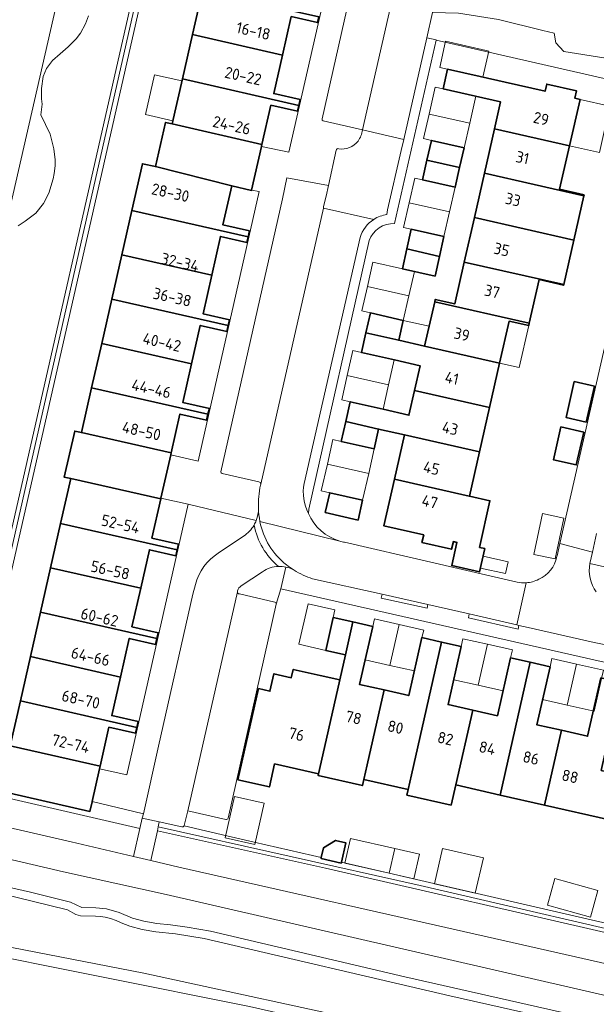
# Model space of a CAD drawing. Header units: metres. Extents: x 149984 to 156489, y 469398 to 478068.
# Tile 224 of 256: x 153401 to 153469, y 471853 to 471970. Entities that reach past the tile are written whole.
import ezdxf
from ezdxf.enums import TextEntityAlignment as Align

# ---------------------------------------------------------------- set-up
doc = ezdxf.new("R2010")
doc.units = ezdxf.units.M
doc.header["$LTSCALE"] = 0.75
for name, color, linetype, lineweight in [('B-WE-GR-BEPLANTING_CULTUUR_BOSPLANTSOEN-GV', 252, 'Continuous', 18), ('B-WE-GR-BEPLANTING_CULTUUR_HEESTERS-GV', 252, 'Continuous', 18), ('B-WE-GR-STRUIK-GV', 252, 'Continuous', 13), ('B-WE-OG-BEBOUWING-GV', 6, 'Continuous', 35), ('B-WE-OG-BEBOUWING-T18', 1, 'Continuous', 18), ('B-WE-OG-BEBOUWING_LUIFEL-GV', 6, 'Continuous', 18), ('B-WE-OG-BEBOUWING_OVERBOUWING-GV', 6, 'Continuous', 18), ('B-WE-OG-TERREIN_BEGROEID-GV', 252, 'Continuous', 18), ('B-WE-OG-TERREIN_ERF-GV', 252, 'Continuous', 18), ('B-WE-OG-TERREIN_OEVER-GV', 252, 'Continuous', 18), ('B-WE-OG-WATER-GV', 252, 'Continuous', 18), ('B-WE-OG-WATER_MEER-GV', 252, 'Continuous', 18), ('B-WE-VH-GESLOTENVERHARDING_ASFALT-GV', 252, 'Continuous', 18), ('B-WE-VH-OPENVERHARDING_BETONELEMENT-GV', 252, 'Continuous', 18), ('B-WE-VH-OPENVERHARDING_BETONSTRAATSTEEN-GV', 252, 'Continuous', 18), ('B-WE-VH-OPENVERHARDING_TEGEL-GV', 252, 'Continuous', 18)]:
    doc.layers.add(name, color=color, linetype=linetype, lineweight=lineweight)
doc.styles.add('NLCS-ISO-M750-T18', font='NLCS-ISO.ttf', dxfattribs={"height": 1.35})

msp = doc.modelspace()

# ---------------------------------------------------------------- linework, layer by layer
at = {"layer": 'B-WE-GR-BEPLANTING_CULTUUR_BOSPLANTSOEN-GV', "flags": 128}
msp.add_lwpolyline([(153542.728, 471824.775), (153542.43, 471824.98), (153539.41, 471826.8), (153534.05, 471828.48), (153527.64, 471830.29), (153518.73, 471831.98), (153504.74, 471835.26), (153491.64, 471838.27), (153480.65, 471840.86), (153478.58, 471841.4), (153462.09, 471845.32), (153439.88, 471850.11), (153428.178, 471852.734), (153393.426, 471859.715)], dxfattribs=at)
at = {"layer": 'B-WE-GR-BEPLANTING_CULTUUR_HEESTERS-GV', "flags": 128}
msp.add_lwpolyline([(153450.329, 471967.332), (153480.677, 471960.431), (153481.083, 471962.209), (153478.283, 471965.148), (153477.783, 471964.706), (153476.205, 471964.433), (153473.048, 471965.032), (153470.219, 471965.25), (153465.484, 471966.012), (153464.559, 471967.046), (153464.341, 471968.188), (153462.981, 471968.515), (153457.757, 471969.821), (153452.982, 471970.557), (153449.896, 471970.643), (153449.218, 471967.635), (153450.34, 471967.382)], close=True, dxfattribs=at)
at = {"layer": 'B-WE-GR-STRUIK-GV', "flags": 128}
for points in [[(153394.24, 471879.29), (153393.655, 471879.423), (153421.116, 472000.252), (153420.629, 472000.363), (153393.034, 471878.949), (153415.169, 471873.847), (153415.443, 471875.086), (153415.607, 471875.6), (153409.523, 471877.042), (153409.517, 471877.017), (153409.26, 471875.88), (153397.8, 471878.48)], [(153553.345, 471842.886), (153543.239, 471845.206), (153513.622, 471852.05), (153479.803, 471859.838), (153448.439, 471867.083), (153417.366, 471874.043), (153417.265, 471873.578), (153437.205, 471869.16), (153472.298, 471861.065), (153506.258, 471853.254), (153541.564, 471845.112), (153553.092, 471842.462)]]:
    msp.add_lwpolyline(points, close=True, dxfattribs=at)
at = {"layer": 'B-WE-OG-BEBOUWING-GV', "flags": 128}
for points in [[(153421.42, 471968.005), (153432.105, 471965.585), (153433.14, 471970.15), (153436.26, 471969.44), (153436.415, 471970.125), (153422.608, 471973.252)], [(153432.105, 471965.585), (153421.42, 471968.005), (153420.229, 471962.747), (153434.035, 471959.62), (153434.19, 471960.31), (153431.07, 471961.02)], [(153457.264, 471956.837), (153466.167, 471954.816), (153467.42, 471960.33), (153466.8, 471960.47), (153467, 471961.34), (153463.46, 471962.15), (153463.26, 471961.29), (153458.52, 471962.37), (153455.57, 471963.03), (153451.69, 471963.91), (153451.16, 471961.58), (153457.989, 471960.031)], [(153419.02, 471957.41), (153429.677, 471954.994), (153430.73, 471959.64), (153433.88, 471958.93), (153434.035, 471959.62), (153420.229, 471962.747)], [(153429.677, 471954.994), (153419.02, 471957.41), (153418.23, 471957.59), (153417.04, 471952.35), (153426.1, 471950.07), (153428.44, 471949.54), (153428.448, 471949.577), (153429.623, 471954.759), (153429.631, 471954.792)], [(153467.875, 471948.889), (153467.901, 471949.002), (153464.995, 471949.662), (153466.167, 471954.816), (153457.264, 471956.837), (153456.069, 471951.573)], [(153453.129, 471952.242), (153453.66, 471954.59), (153449.77, 471955.47), (153449.244, 471953.125)], [(153453.129, 471952.242), (153449.244, 471953.125), (153448.72, 471950.79), (153452.6, 471949.9)], [(153426.1, 471950.07), (153417.04, 471952.35), (153415.49, 471952.7), (153414.236, 471947.167), (153428.035, 471944.04), (153428.19, 471944.72), (153425.04, 471945.43)], [(153454.873, 471946.305), (153466.678, 471943.625), (153467.875, 471948.889), (153456.069, 471951.573)], [(153414.236, 471947.167), (153413.044, 471941.909), (153423.715, 471939.49), (153424.75, 471944.07), (153427.88, 471943.36), (153428.035, 471944.04)], [(153466.678, 471943.625), (153454.873, 471946.305), (153453.678, 471941.038), (153465.48, 471938.357)], [(153446.859, 471942.587), (153450.739, 471941.705), (153451.27, 471944.05), (153447.39, 471944.93)], [(153450.739, 471941.705), (153446.859, 471942.587), (153446.33, 471940.25), (153450.21, 471939.37)], [(153425.665, 471933.505), (153425.82, 471934.2), (153422.68, 471934.91), (153423.715, 471939.49), (153413.044, 471941.909), (153411.849, 471936.636)], [(153465.48, 471938.357), (153453.678, 471941.038), (153452.55, 471936.07), (153450.23, 471936.6), (153450.166, 471936.317), (153461.384, 471933.77), (153462.56, 471938.951), (153465.462, 471938.276)], [(153410.655, 471931.367), (153421.32, 471928.95), (153422.36, 471933.52), (153425.51, 471932.81), (153425.665, 471933.505), (153411.849, 471936.636)], [(153457.86, 471929.048), (153458.99, 471934.021), (153461.32, 471933.49), (153461.384, 471933.77), (153450.166, 471936.317), (153448.973, 471931.066)], [(153442.007, 471932.648), (153445.908, 471931.762), (153446.44, 471934.11), (153442.54, 471935)], [(153445.38, 471929.43), (153448.443, 471928.734), (153447.776, 471925.797), (153456.663, 471923.778), (153457.86, 471929.048), (153448.973, 471931.066), (153445.908, 471931.76), (153445.908, 471931.762), (153442.007, 471932.648), (153441.48, 471930.32)], [(153421.32, 471928.95), (153410.655, 471931.367), (153409.462, 471926.104), (153423.27, 471922.975), (153423.43, 471923.66), (153420.28, 471924.38)], [(153469.116, 471926.32), (153466.72, 471926.866), (153465.749, 471922.601), (153468.144, 471922.056)], [(153423.27, 471922.975), (153409.462, 471926.104), (153408.26, 471920.8), (153418.896, 471918.394), (153419.94, 471923.01), (153423.11, 471922.29)], [(153444.05, 471923.57), (153440.15, 471924.46), (153439.62, 471922.11), (153443.52, 471921.226), (153446.58, 471920.532), (153455.468, 471918.516), (153456.663, 471923.778), (153447.776, 471925.797), (153447.112, 471922.874)], [(153439.62, 471922.11), (153439.09, 471919.76), (153442.99, 471918.88), (153443.52, 471921.226)], [(153418.896, 471918.394), (153408.26, 471920.8), (153407.46, 471920.98), (153406.22, 471915.52), (153406.99, 471915.35), (153417.661, 471912.936), (153417.686, 471913.047), (153418.846, 471918.173)], [(153454.272, 471913.25), (153454.279, 471913.283), (153455.468, 471918.516), (153446.58, 471920.532), (153445.384, 471915.269)], [(153467.857, 471920.858), (153465.143, 471921.476), (153464.259, 471917.594), (153466.973, 471916.976)], [(153405.782, 471910.026), (153419.605, 471906.89), (153419.76, 471907.57), (153416.61, 471908.29), (153417.661, 471912.936), (153406.99, 471915.35)], [(153454.279, 471913.283), (153454.272, 471913.25), (153445.384, 471915.269), (153444.13, 471909.75), (153448.86, 471908.68), (153448.66, 471907.78), (153452.18, 471906.98), (153452.39, 471907.88), (153452.798, 471907.789), (153452.184, 471905.026), (153455.499, 471904.289), (153456.113, 471907.053), (153455.486, 471907.192), (153456.716, 471912.726)], [(153437.18, 471911.33), (153441.08, 471910.44), (153441.61, 471912.78), (153437.71, 471913.67)], [(153415.285, 471902.35), (153416.32, 471906.92), (153419.45, 471906.21), (153419.605, 471906.89), (153405.782, 471910.026), (153404.591, 471904.776)], [(153403.396, 471899.51), (153417.215, 471896.375), (153417.37, 471897.07), (153414.25, 471897.78), (153415.285, 471902.35), (153404.591, 471904.776)], [(153417.215, 471896.375), (153403.396, 471899.51), (153402.2, 471894.239), (153412.885, 471891.815), (153413.92, 471896.39), (153417.06, 471895.68)], [(153436.891, 471882.603), (153436.373, 471880.324), (153436.333, 471880.147), (153441.592, 471878.952), (153441.757, 471879.679), (153442.15, 471881.408), (153444.166, 471890.281), (153441.241, 471890.945), (153442.81, 471897.82), (153440.47, 471898.35), (153439.583, 471894.447), (153438.908, 471891.479)], [(153438.13, 471898.88), (153437.24, 471894.98), (153439.583, 471894.447), (153440.47, 471898.35)], [(153447.018, 471878.483), (153447.411, 471880.212), (153450.99, 471895.96), (153448.66, 471896.49), (153447.091, 471889.616), (153444.166, 471890.281), (153442.15, 471881.408), (153441.757, 471879.679)], [(153447.018, 471878.483), (153446.868, 471877.821), (153452.117, 471876.628), (153452.66, 471879.019), (153454.677, 471887.894), (153451.752, 471888.558), (153453.32, 471895.43), (153450.99, 471895.96), (153447.411, 471880.212)], [(153402.2, 471894.239), (153401.006, 471888.975), (153414.825, 471885.84), (153414.98, 471886.53), (153411.85, 471887.24), (153412.885, 471891.815)], [(153452.66, 471879.019), (153457.931, 471877.821), (153461.51, 471893.57), (153459.17, 471894.1), (153457.602, 471887.23), (153454.677, 471887.894)], [(153463.208, 471876.622), (153465.225, 471885.499), (153462.281, 471886.167), (153463.85, 471893.04), (153461.51, 471893.57), (153457.931, 471877.821)], [(153438.908, 471891.479), (153436.562, 471892.007), (153433.38, 471892.73), (153433.151, 471891.726), (153431.087, 471892.197), (153430.617, 471890.133), (153429.273, 471890.439), (153426.811, 471879.644), (153430.549, 471878.791), (153431.17, 471881.512), (153436.373, 471880.324), (153436.891, 471882.603)], [(153465.225, 471885.499), (153463.208, 471876.622), (153470.914, 471874.871), (153472.141, 471880.232), (153469.937, 471880.748), (153470.73, 471884.25), (153471.279, 471886.582), (153471.508, 471887.555), (153474, 471886.992), (153474.817, 471890.601), (153469.882, 471891.72), (153468.312, 471884.798)], [(153410.474, 471881.243), (153411.52, 471885.86), (153414.67, 471885.15), (153414.825, 471885.84), (153401.006, 471888.975), (153399.8, 471883.66)], [(153410.474, 471881.243), (153399.8, 471883.66), (153399.02, 471883.83), (153397.8, 471878.482), (153397.8, 471878.48), (153409.26, 471875.88), (153409.517, 471877.017), (153409.523, 471877.042), (153410.406, 471880.941)], [(153439.069, 471869.76), (153439.091, 471869.855), (153439.624, 471872.169), (153438.417, 471872.447), (153436.978, 471871.547), (153436.714, 471870.403), (153436.692, 471870.308)]]:
    msp.add_lwpolyline(points, close=True, dxfattribs=at)
at = {"layer": 'B-WE-OG-BEBOUWING_LUIFEL-GV', "flags": 128}
for points in [[(153451.69, 471963.91), (153455.888, 471962.959), (153456.591, 471966.056), (153456.273, 471966.128), (153451.469, 471967.217), (153450.767, 471964.119)], [(153420.176, 471962.515), (153416.915, 471963.254), (153415.845, 471958.53), (153419.106, 471957.791)], [(153451.16, 471961.58), (153450.238, 471961.789), (153449.513, 471958.591), (153454.319, 471957.503), (153455.042, 471960.699)], [(153466.167, 471954.816), (153469.71, 471954.012), (153470.962, 471959.526), (153467.42, 471960.33)], [(153454.319, 471957.503), (153449.513, 471958.591), (153448.853, 471955.677), (153449.77, 471955.47), (153453.66, 471954.59)], [(153448.72, 471950.79), (153447.796, 471951.002), (153447.122, 471948.063), (153451.933, 471946.972), (153452.6, 471949.9)], [(153451.933, 471946.972), (153447.122, 471948.063), (153446.459, 471945.141), (153447.39, 471944.93), (153451.27, 471944.05)], [(153446.33, 471940.25), (153442.845, 471941.04), (153442.186, 471938.138), (153447.103, 471937.016), (153447.767, 471939.924)], [(153447.103, 471937.016), (153442.186, 471938.138), (153441.523, 471935.232), (153442.54, 471935), (153446.44, 471934.11)], [(153446.44, 471934.11), (153445.908, 471931.762), (153448.973, 471931.066), (153449.51, 471933.426)], [(153457.86, 471929.048), (153460.191, 471928.519), (153461.32, 471933.49), (153458.99, 471934.021)], [(153441.48, 471930.32), (153440.456, 471930.554), (153439.777, 471927.58), (153444.692, 471926.484), (153445.35, 471929.437)], [(153444.692, 471926.484), (153439.777, 471927.58), (153439.132, 471924.687), (153440.15, 471924.46), (153444.05, 471923.57)], [(153439.09, 471919.76), (153438.084, 471919.984), (153437.437, 471917.082), (153442.337, 471915.964), (153442.99, 471918.88)], [(153442.337, 471915.964), (153437.437, 471917.082), (153436.711, 471913.898), (153437.71, 471913.67), (153441.61, 471912.78)], [(153455.911, 471906.144), (153455.6, 471904.746), (153458.559, 471904.089), (153458.869, 471905.486)], [(153438.13, 471898.88), (153438.335, 471899.778), (153435.154, 471900.504), (153434.059, 471895.706), (153437.24, 471894.98)], [(153445.937, 471898.043), (153443.013, 471898.71), (153442.81, 471897.82), (153441.908, 471893.868), (153444.832, 471893.201)], [(153448.66, 471896.49), (153448.861, 471897.391), (153445.937, 471898.043), (153444.832, 471893.201), (153447.757, 471892.534)], [(153456.418, 471895.706), (153453.525, 471896.351), (153453.32, 471895.43), (153452.422, 471891.494), (153455.335, 471890.845)], [(153459.17, 471894.1), (153459.381, 471895.046), (153456.418, 471895.706), (153455.335, 471890.845), (153458.277, 471890.189)], [(153466.976, 471893.353), (153464.064, 471894.002), (153463.85, 471893.04), (153462.961, 471889.145), (153465.892, 471888.491)], [(153469.97, 471891.64), (153470.192, 471892.636), (153466.976, 471893.353), (153465.892, 471888.491), (153469.098, 471887.777)]]:
    msp.add_lwpolyline(points, close=True, dxfattribs=at)
at = {"layer": 'B-WE-OG-BEBOUWING_OVERBOUWING-GV', "flags": 128}
for points in [[(153465.499, 471910.664), (153462.964, 471911.208), (153461.924, 471906.361), (153464.459, 471905.817)], [(153426.417, 471877.64), (153425.305, 471872.765), (153428.823, 471871.963), (153429.935, 471876.838)], [(153439.523, 471869.755), (153444.774, 471868.545), (153445.448, 471871.469), (153440.197, 471872.679)], [(153445.448, 471871.469), (153444.774, 471868.545), (153447.698, 471867.871), (153448.372, 471870.795)], [(153450.151, 471867.306), (153454.985, 471866.192), (153455.947, 471870.366), (153451.113, 471871.48)], [(153463.548, 471864.753), (153468.636, 471863.343), (153469.513, 471866.508), (153464.425, 471867.917)]]:
    msp.add_lwpolyline(points, close=True, dxfattribs=at)
at = {"layer": 'B-WE-OG-TERREIN_BEGROEID-GV', "flags": 128}
for points in [[(153379.855, 471883.984), (153378.476, 471878.811), (153398.59, 471874.21), (153407.05, 471872.29), (153414.438, 471870.543), (153415.169, 471873.847), (153393.034, 471878.949), (153420.629, 472000.363), (153421.054, 472002.318), (153418.325, 472002.894), (153411.026, 472000), (153405.15, 471997.67)], [(153409.109, 471970.245), (153408.752, 471969.273), (153408.149, 471968.19), (153407.628, 471967.51), (153406.685, 471966.551), (153405.716, 471965.748), (153404.818, 471964.95), (153404.106, 471963.996), (153403.725, 471963.036), (153403.498, 471961.623), (153403.505, 471960.405), (153403.606, 471959.755), (153403.443, 471958.504), (153404.534, 471956.198), (153404.989, 471954.45), (153405.13, 471953.154), (153405.143, 471952.458), (153405.036, 471951.521), (153404.894, 471950.916), (153404.388, 471949.193), (153403.759, 471947.984), (153402.823, 471946.825), (153401.593, 471945.875), (153400.758, 471945.331)], [(153470.227, 471850.919), (153446.618, 471856.279), (153423.553, 471861.663), (153420.784, 471862.163), (153418.816, 471862.437), (153417.2, 471862.582), (153415.666, 471862.847), (153414.323, 471863.211), (153412.746, 471863.889), (153411.231, 471864.315), (153409.957, 471864.439), (153408.283, 471864.486), (153406.972, 471865.129), (153402.195, 471866.295), (153360.75, 471875.718)], [(153360.75, 471875.718), (153402.195, 471866.295), (153406.972, 471865.129), (153408.283, 471864.486), (153409.957, 471864.439), (153411.231, 471864.315), (153412.746, 471863.889), (153414.323, 471863.211), (153415.666, 471862.847), (153417.2, 471862.582), (153418.816, 471862.437), (153420.784, 471862.163), (153423.553, 471861.663), (153446.618, 471856.279), (153470.227, 471850.919), (153496.411, 471844.852), (153513.374, 471840.997), (153524.658, 471837.998), (153533.742, 471835.611), (153538.75, 471834.157), (153539.399, 471833.952), (153540.995, 471833.185), (153546.333, 471830.999), (153548.843, 471835.114)], [(153536.675, 471838.814), (153456.303, 471857.279), (153418.3, 471866.01), (153406.14, 471868.73), (153375.324, 471875.898)], [(153420.158, 471874.049), (153417.495, 471874.635), (153417.366, 471874.043), (153448.439, 471867.083), (153479.803, 471859.838), (153513.622, 471852.05), (153543.239, 471845.206), (153553.345, 471842.886), (153553.681, 471843.449), (153516.976, 471851.907), (153516.111, 471852.106), (153465.654, 471863.733), (153439.091, 471869.855), (153439.069, 471869.76), (153436.692, 471870.308), (153436.714, 471870.403), (153435.653, 471870.647), (153428.735, 471872.241), (153425.518, 471872.982), (153420.426, 471874.156)], [(153553.092, 471842.462), (153541.564, 471845.112), (153506.258, 471853.254), (153472.298, 471861.065), (153437.205, 471869.16), (153417.265, 471873.578), (153416.499, 471870.055), (153419.82, 471869.27), (153457.249, 471860.807), (153539.37, 471842.24)], [(153390.26, 471868.18), (153406.6, 471864.19), (153407.57, 471863.64), (153408.14, 471863.49), (153409.91, 471863.44), (153410.51, 471863.4), (153411.05, 471863.33), (153411.72, 471863.17), (153412.37, 471862.96), (153412.96, 471862.67), (153414.01, 471862.26), (153415.45, 471861.87), (153417.07, 471861.59), (153419.4, 471861.38), (153422.81, 471860.81), (153451.98, 471854), (153473.93, 471849.06)]]:
    msp.add_lwpolyline(points, dxfattribs=at)
for points in [[(153421.116, 472000.252), (153393.655, 471879.423), (153394.24, 471879.29), (153421.05, 471997.26), (153421.712, 472000.116)], [(153478.283, 471965.148), (153457.463, 471987.006), (153456.725, 471986.416), (153456.717, 471986.336), (153456.399, 471983.335), (153452.904, 471983.925), (153449.896, 471970.643), (153452.982, 471970.557), (153457.757, 471969.821), (153462.981, 471968.515), (153464.341, 471968.188), (153464.559, 471967.046), (153465.484, 471966.012), (153470.219, 471965.25), (153473.048, 471965.032), (153476.205, 471964.433), (153477.783, 471964.706)]]:
    msp.add_lwpolyline(points, close=True, dxfattribs=at)
at = {"layer": 'B-WE-OG-TERREIN_BEGROEID-GV'}
msp.add_lwpolyline([(153420.426, 471874.156, -0.2863608), (153420.158, 471874.049)], format="xyb", dxfattribs=at)
at = {"layer": 'B-WE-OG-TERREIN_ERF-GV', "flags": 128}
for points in [[(153421.05, 471997.26), (153394.24, 471879.29)], [(153436.415, 471970.125), (153436.26, 471969.44), (153433.14, 471970.15), (153432.105, 471965.585), (153431.07, 471961.02), (153434.19, 471960.31), (153434.035, 471959.62), (153433.88, 471958.93), (153430.73, 471959.64), (153429.677, 471954.994), (153429.631, 471954.792), (153429.623, 471954.759), (153432.872, 471954.064), (153442.169, 471994.73)], [(153399.8, 471883.66), (153401.006, 471888.975), (153402.2, 471894.239), (153403.396, 471899.51), (153404.591, 471904.776), (153405.782, 471910.026), (153406.99, 471915.35), (153406.22, 471915.52), (153407.46, 471920.98), (153408.26, 471920.8), (153409.462, 471926.104), (153410.655, 471931.367), (153411.849, 471936.636), (153413.044, 471941.909), (153414.236, 471947.167), (153415.49, 471952.7), (153417.04, 471952.35), (153418.23, 471957.59), (153419.02, 471957.41), (153420.229, 471962.747), (153421.42, 471968.005), (153422.608, 471973.252)], [(153470.941, 471932.724), (153471.103, 471932.69), (153474.145, 471931.968), (153475.127, 471936.106), (153477.545, 471946.702), (153475.063, 471947.268), (153475.502, 471949.194), (153477.984, 471948.628), (153480.677, 471960.431), (153450.329, 471967.332), (153445.405, 471945.6)], [(153442.389, 471943.584), (153435.22, 471911.745), (153435.185, 471911.217)], [(153464.668, 471906.115), (153464.688, 471906.202), (153465.016, 471907.643), (153470.701, 471932.601)], [(153469.373, 471908.853), (153468.881, 471906.635), (153468.585, 471905.302), (153524.388, 471892.646), (153525.13, 471895.95), (153520.183, 471897.066), (153514.919, 471898.254), (153512.87, 471898.716), (153512.635, 471897.676), (153509.739, 471898.33), (153509.973, 471899.37), (153509.649, 471899.443), (153504.385, 471900.631), (153499.113, 471901.821), (153493.85, 471903.008), (153488.578, 471904.198)], [(153439.474, 471907.794), (153459.937, 471903.087)], [(153486.898, 471866.42), (153481.633, 471867.615), (153476.358, 471868.812), (153470.86, 471870.06), (153473.29, 471880.73), (153478.1, 471879.64), (153478.82, 471882.79), (153473.98, 471883.886), (153475.861, 471892.326), (153431.898, 471902.296), (153431.377, 471900.465), (153425.66, 471875.072)], [(153470.914, 471874.871), (153463.208, 471876.622), (153457.931, 471877.821), (153452.66, 471879.019), (153452.117, 471876.628), (153446.868, 471877.821), (153447.018, 471878.483), (153441.757, 471879.679), (153441.592, 471878.952), (153436.333, 471880.147), (153436.373, 471880.324), (153431.17, 471881.512), (153430.549, 471878.791), (153426.811, 471879.644), (153429.273, 471890.439), (153430.617, 471890.133), (153431.087, 471892.197), (153433.151, 471891.726), (153433.38, 471892.73), (153436.562, 471892.007), (153438.908, 471891.479), (153439.583, 471894.447), (153437.24, 471894.98), (153438.13, 471898.88), (153440.47, 471898.35), (153442.81, 471897.82), (153441.241, 471890.945), (153444.166, 471890.281), (153447.091, 471889.616), (153448.66, 471896.49), (153450.99, 471895.96), (153453.32, 471895.43), (153451.752, 471888.558), (153454.677, 471887.894), (153457.602, 471887.23), (153459.17, 471894.1), (153461.51, 471893.57), (153463.85, 471893.04), (153462.281, 471886.167), (153465.225, 471885.499), (153468.312, 471884.798), (153469.882, 471891.72)], [(153425.394, 471874.916), (153420.876, 471875.94), (153420.449, 471874.194)], [(153420.426, 471874.156), (153425.518, 471872.982), (153428.735, 471872.241), (153435.653, 471870.647), (153436.714, 471870.403), (153436.978, 471871.547), (153438.417, 471872.447), (153439.624, 471872.169), (153439.091, 471869.855), (153465.654, 471863.733), (153516.111, 471852.106), (153516.976, 471851.907), (153553.681, 471843.449), (153554.23, 471844.37)]]:
    msp.add_lwpolyline(points, dxfattribs=at)
for points in [[(153448.443, 471928.734), (153445.38, 471929.43), (153441.48, 471930.32), (153442.007, 471932.648), (153442.54, 471935), (153446.44, 471934.11), (153445.908, 471931.762), (153445.908, 471931.76), (153448.973, 471931.066), (153450.166, 471936.317), (153450.23, 471936.6), (153452.55, 471936.07), (153453.678, 471941.038), (153454.873, 471946.305), (153456.069, 471951.573), (153457.264, 471956.837), (153457.989, 471960.031), (153451.16, 471961.58), (153451.69, 471963.91), (153455.57, 471963.03), (153458.52, 471962.37), (153463.26, 471961.29), (153463.46, 471962.15), (153467, 471961.34), (153466.8, 471960.47), (153467.42, 471960.33), (153466.167, 471954.816), (153464.995, 471949.662), (153467.901, 471949.002), (153467.875, 471948.889), (153466.678, 471943.625), (153465.48, 471938.357), (153465.462, 471938.276), (153462.56, 471938.951), (153461.384, 471933.77), (153461.32, 471933.49), (153458.99, 471934.021), (153457.86, 471929.048), (153456.663, 471923.778), (153455.468, 471918.516), (153454.279, 471913.283), (153456.716, 471912.726), (153455.486, 471907.192), (153456.113, 471907.053), (153455.499, 471904.289), (153452.184, 471905.026), (153452.798, 471907.789), (153452.39, 471907.88), (153452.18, 471906.98), (153448.66, 471907.78), (153448.86, 471908.68), (153444.13, 471909.75), (153445.384, 471915.269), (153446.58, 471920.532), (153443.52, 471921.226), (153442.99, 471918.88), (153439.09, 471919.76), (153439.62, 471922.11), (153440.15, 471924.46), (153444.05, 471923.57), (153447.112, 471922.874), (153447.776, 471925.797)], [(153452.6, 471949.9), (153448.72, 471950.79), (153449.244, 471953.125), (153449.77, 471955.47), (153453.66, 471954.59), (153453.129, 471952.242)], [(153423.715, 471939.49), (153422.68, 471934.91), (153425.82, 471934.2), (153425.665, 471933.505), (153425.51, 471932.81), (153422.36, 471933.52), (153421.32, 471928.95), (153420.28, 471924.38), (153423.43, 471923.66), (153423.27, 471922.975), (153423.11, 471922.29), (153419.94, 471923.01), (153418.896, 471918.394), (153418.846, 471918.173), (153422.112, 471917.439), (153429.333, 471949.396), (153428.448, 471949.577), (153428.44, 471949.54), (153426.1, 471950.07), (153425.04, 471945.43), (153428.19, 471944.72), (153428.035, 471944.04), (153427.88, 471943.36), (153424.75, 471944.07)], [(153446.33, 471940.25), (153446.859, 471942.587), (153447.39, 471944.93), (153451.27, 471944.05), (153450.739, 471941.705), (153450.21, 471939.37)], [(153469.116, 471926.32), (153468.144, 471922.056), (153465.749, 471922.601), (153466.72, 471926.866)], [(153467.857, 471920.858), (153466.973, 471916.976), (153464.259, 471917.594), (153465.143, 471921.476)], [(153437.71, 471913.67), (153441.61, 471912.78), (153441.08, 471910.44), (153437.18, 471911.33)], [(153414.825, 471885.84), (153414.67, 471885.15), (153411.52, 471885.86), (153410.474, 471881.243), (153410.406, 471880.941), (153413.659, 471880.221), (153420.931, 471912.329), (153417.686, 471913.047), (153417.661, 471912.936), (153416.61, 471908.29), (153419.76, 471907.57), (153419.605, 471906.89), (153419.45, 471906.21), (153416.32, 471906.92), (153415.285, 471902.35), (153414.25, 471897.78), (153417.37, 471897.07), (153417.215, 471896.375), (153417.06, 471895.68), (153413.92, 471896.39), (153412.885, 471891.815), (153411.85, 471887.24), (153414.98, 471886.53)]]:
    msp.add_lwpolyline(points, close=True, dxfattribs=at)
at = {"layer": 'B-WE-OG-TERREIN_ERF-GV'}
for points in [[(153445.405, 471945.6, 0.3282875), (153442.389, 471943.584)], [(153435.185, 471911.217, 0.2199757), (153438.906, 471907.933)], [(153438.906, 471907.933, 0.0265423), (153439.474, 471907.794)], [(153462.515, 471903.411, 0.2489155), (153464.668, 471906.115)], [(153459.937, 471903.087, 0.0755779), (153461.023, 471902.993)], [(153461.023, 471902.993, 0.1058519), (153462.515, 471903.411)], [(153425.66, 471875.072, -0.3692852), (153425.394, 471874.916)], [(153420.449, 471874.194, -0.0426054), (153420.426, 471874.156)]]:
    msp.add_lwpolyline(points, format="xyb", dxfattribs=at)
at = {"layer": 'B-WE-OG-TERREIN_OEVER-GV', "flags": 128}
for points in [[(153407.417, 471981.008), (153398.884, 471943.589)], [(153400.758, 471945.331), (153401.593, 471945.875), (153402.823, 471946.825), (153403.759, 471947.984), (153404.388, 471949.193), (153404.894, 471950.916), (153405.036, 471951.521), (153405.143, 471952.458), (153405.13, 471953.154), (153404.989, 471954.45), (153404.534, 471956.198), (153403.443, 471958.504), (153403.606, 471959.755), (153403.505, 471960.405), (153403.498, 471961.623), (153403.725, 471963.036), (153404.106, 471963.996), (153404.818, 471964.95), (153405.716, 471965.748), (153406.685, 471966.551), (153407.628, 471967.51), (153408.149, 471968.19), (153408.752, 471969.273), (153409.109, 471970.245)], [(153549.804, 471820.845), (153545.291, 471824.696), (153539.623, 471827.872), (153532.312, 471829.876), (153510.801, 471835.339), (153474.911, 471843.308), (153444.405, 471850.467), (153415.647, 471856.697), (153389.973, 471861.669), (153378.147, 471864.048), (153358.185, 471868.633), (153356.383, 471869.047), (153356.269, 471868.544), (153358.071, 471868.124), (153371.683, 471864.951), (153393.426, 471859.715), (153428.178, 471852.734)]]:
    msp.add_lwpolyline(points, dxfattribs=at)
at = {"layer": 'B-WE-OG-WATER-GV', "flags": 128}
msp.add_lwpolyline([(153385.364, 471884.297), (153389.452, 471902.227), (153389.996, 471904.609), (153398.535, 471942.059), (153398.884, 471943.589), (153407.417, 471981.008), (153409.05, 471988.17), (153406.91, 471990.27), (153398.62, 471987.81), (153375.2, 471885.06), (153379.855, 471883.984), (153385.02, 471882.79)], close=True, dxfattribs=at)
at = {"layer": 'B-WE-OG-WATER_MEER-GV', "flags": 128}
for points in [[(153473.93, 471849.06), (153451.98, 471854), (153422.81, 471860.81), (153419.4, 471861.38), (153417.07, 471861.59), (153415.45, 471861.87), (153414.01, 471862.26), (153412.96, 471862.67), (153412.37, 471862.96), (153411.72, 471863.17), (153411.05, 471863.33), (153410.51, 471863.4), (153409.91, 471863.44), (153408.14, 471863.49), (153407.57, 471863.64), (153406.6, 471864.19), (153390.26, 471868.18)], [(153389.973, 471861.669), (153415.647, 471856.697), (153444.405, 471850.467), (153474.911, 471843.308), (153510.801, 471835.339), (153532.312, 471829.876), (153539.623, 471827.872), (153545.291, 471824.696), (153549.804, 471820.845)]]:
    msp.add_lwpolyline(points, dxfattribs=at)
at = {"layer": 'B-WE-VH-GESLOTENVERHARDING_ASFALT-GV', "flags": 128}
msp.add_lwpolyline([(153539.37, 471842.24), (153457.249, 471860.807), (153419.82, 471869.27), (153416.499, 471870.055), (153414.438, 471870.543), (153407.05, 471872.29), (153398.59, 471874.21), (153378.476, 471878.811), (153365.19, 471881.85), (153364.098, 471882.083), (153363.269, 471878.441), (153375.324, 471875.898), (153406.14, 471868.73), (153418.3, 471866.01), (153456.303, 471857.279), (153536.675, 471838.814)], dxfattribs=at)
at = {"layer": 'B-WE-VH-OPENVERHARDING_BETONELEMENT-GV', "flags": 128}
for points in [[(153443.929, 471901.628), (153443.831, 471901.189), (153449.257, 471899.974), (153449.356, 471900.413)], [(153460.169, 471897.943), (153459.895, 471898.004), (153454.262, 471899.296), (153454.161, 471898.858), (153460.071, 471897.504)]]:
    msp.add_lwpolyline(points, close=True, dxfattribs=at)
at = {"layer": 'B-WE-VH-OPENVERHARDING_BETONSTRAATSTEEN-GV', "flags": 128}
for points in [[(153443.656, 471988.406), (153436.799, 471958.018)], [(153441.595, 471956.699), (153448.584, 471987.492), (153443.903, 471988.569)], [(153448.584, 471987.492), (153441.595, 471956.699), (153446.493, 471955.585), (153449.218, 471967.635), (153449.896, 471970.643), (153452.904, 471983.925), (153453.166, 471985.083)], [(153445.405, 471945.6), (153450.329, 471967.332), (153450.34, 471967.382), (153449.218, 471967.635), (153446.493, 471955.585), (153446.207, 471954.252), (153444.571, 471947.221), (153444.483, 471946.671)], [(153436.92, 471957.78), (153441.595, 471956.699)], [(153446.493, 471955.585), (153441.595, 471956.699)], [(153444.483, 471946.671), (153444.571, 471947.221), (153446.207, 471954.252), (153446.493, 471955.585)], [(153438.492, 471954.289), (153437.562, 471950.1), (153437.283, 471948.841), (153436.989, 471947.62), (153436.96, 471947.43), (153442.94, 471946.095)], [(153429.535, 471914.7), (153436.96, 471947.43), (153436.989, 471947.62), (153437.283, 471948.841), (153437.562, 471950.1), (153432.619, 471951.018), (153432.127, 471948.522), (153424.792, 471916.174)], [(153442.94, 471946.095), (153436.96, 471947.43), (153429.535, 471914.7), (153429.507, 471914.577)], [(153441.319, 471943.959), (153434.681, 471914.772)], [(153434.681, 471914.772), (153441.319, 471943.959)], [(153435.185, 471911.217), (153435.22, 471911.745), (153442.389, 471943.584)], [(153470.701, 471932.601), (153465.016, 471907.643), (153468.881, 471906.635), (153469.373, 471908.853)], [(153424.944, 471915.938), (153429.289, 471914.957)], [(153438.906, 471907.933), (153429.429, 471910.261)], [(153429.429, 471910.261), (153438.906, 471907.933)], [(153427.49, 471908.51), (153424.495, 471906.502)], [(153459.937, 471903.087), (153439.474, 471907.794)], [(153468.585, 471905.302), (153468.881, 471906.635), (153465.016, 471907.643), (153464.688, 471906.202), (153464.668, 471906.115)], [(153427.217, 471902.632), (153429.745, 471904.313)], [(153435.667, 471903.472), (153443.929, 471901.628), (153449.356, 471900.413), (153454.262, 471899.296), (153459.895, 471898.004), (153461.023, 471902.993)], [(153461.023, 471902.993), (153459.895, 471898.004), (153460.169, 471897.943), (153461.265, 471897.698), (153469.083, 471895.907)], [(153421.772, 471902.786), (153421.48, 471901.629), (153417.389, 471883.613), (153415.607, 471875.6), (153415.443, 471875.086), (153417.495, 471874.635), (153420.158, 471874.049)], [(153420.449, 471874.194), (153420.876, 471875.94), (153426.755, 471901.938), (153426.78, 471902.049)], [(153426.755, 471901.938), (153420.876, 471875.94), (153425.394, 471874.916)], [(153431.218, 471900.706), (153427, 471901.676)], [(153425.66, 471875.072), (153431.377, 471900.465)], [(153469.083, 471895.907), (153470.474, 471895.626), (153471.594, 471900.489)]]:
    msp.add_lwpolyline(points, dxfattribs=at)
at = {"layer": 'B-WE-VH-OPENVERHARDING_BETONSTRAATSTEEN-GV'}
for points in [[(153436.799, 471958.018, 0.3919778), (153436.92, 471957.78)], [(153441.595, 471956.699, -0.1320603), (153441.07, 471955.39)], [(153438.78, 471954.467, 0.5359965), (153438.492, 471954.289)], [(153441.07, 471955.39, -0.2780528), (153438.78, 471954.467)], [(153442.94, 471946.095, 0.1775198), (153441.319, 471943.959)], [(153441.319, 471943.959, -0.1775198), (153442.94, 471946.095)], [(153442.94, 471946.095, -0.1062395), (153444.483, 471946.671)], [(153444.483, 471946.671, 0.1062395), (153442.94, 471946.095)], [(153442.389, 471943.584, -0.3282875), (153445.405, 471945.6)], [(153424.792, 471916.174, 0.4071067), (153424.944, 471915.938)], [(153429.507, 471914.577, 0.067689), (153429.269, 471911.828)], [(153429.289, 471914.957, -0.395655), (153429.535, 471914.7)], [(153434.681, 471914.772, 0.1687739), (153435.185, 471911.217)], [(153435.185, 471911.217, -0.1687739), (153434.681, 471914.772)], [(153429.269, 471911.828, -0.0943537), (153428.985, 471910.365)], [(153429.429, 471910.261, -0.045925), (153429.269, 471911.828)], [(153429.269, 471911.828, 0.045925), (153429.429, 471910.261)], [(153438.906, 471907.933, -0.2199757), (153435.185, 471911.217)], [(153428.985, 471910.365, -0.038176), (153428.735, 471909.848)], [(153432.569, 471905.131, -0.1801545), (153429.429, 471910.261)], [(153429.429, 471910.261, 0.1801545), (153432.569, 471905.131)], [(153428.735, 471909.848, -0.1157601), (153427.49, 471908.51)], [(153428.735, 471909.848, 0.1750428), (153431.643, 471904.935)], [(153431.643, 471904.935, -0.1750428), (153428.735, 471909.848)], [(153439.474, 471907.794, -0.0265423), (153438.906, 471907.933)], [(153424.495, 471906.502, 0.1983243), (153421.772, 471902.786)], [(153464.668, 471906.115, -0.2489155), (153462.515, 471903.411)], [(153469.345, 471901.915, -0.2154793), (153468.585, 471905.302)], [(153429.745, 471904.313, -0.1421798), (153431.643, 471904.935)], [(153431.643, 471904.935, -0.0614373), (153432.505, 471904.862)], [(153432.505, 471904.862, -0.0740934), (153433.495, 471904.497)], [(153433.495, 471904.497, -0.0346029), (153432.569, 471905.131)], [(153432.569, 471905.131, 0.0346029), (153433.495, 471904.497)], [(153433.495, 471904.497, 0.0659297), (153435.667, 471903.472)], [(153461.023, 471902.993, -0.0755779), (153459.937, 471903.087)], [(153462.515, 471903.411, -0.1058519), (153461.023, 471902.993)], [(153427, 471901.676, -0.4004073), (153426.755, 471901.938)], [(153426.78, 471902.049, -0.1825425), (153427.217, 471902.632)], [(153431.377, 471900.465, 0.4101872), (153431.218, 471900.706)], [(153425.394, 471874.916, 0.3692852), (153425.66, 471875.072)], [(153420.158, 471874.049, 0.2863608), (153420.426, 471874.156)], [(153420.426, 471874.156, 0.0426054), (153420.449, 471874.194)]]:
    msp.add_lwpolyline(points, format="xyb", dxfattribs=at)
at = {"layer": 'B-WE-VH-OPENVERHARDING_TEGEL-GV', "flags": 128}
for points in [[(153447.705, 471995.95), (153446.83, 471995.985), (153446.777, 471994.398), (153447.709, 471994.386), (153447.688, 471993.524), (153442.169, 471994.73), (153432.872, 471954.064), (153429.623, 471954.759), (153428.448, 471949.577), (153429.333, 471949.396), (153422.112, 471917.439), (153418.846, 471918.173), (153417.686, 471913.047), (153420.931, 471912.329), (153428.985, 471910.365)], [(153436.799, 471958.018), (153443.656, 471988.406)], [(153441.595, 471956.699), (153436.92, 471957.78)], [(153424.792, 471916.174), (153432.127, 471948.522), (153432.619, 471951.018), (153437.562, 471950.1), (153438.492, 471954.289)], [(153429.289, 471914.957), (153424.944, 471915.938)], [(153429.507, 471914.577), (153429.535, 471914.7)], [(153428.985, 471910.365), (153420.931, 471912.329), (153413.659, 471880.221), (153410.406, 471880.941)], [(153424.495, 471906.502), (153427.49, 471908.51)], [(153540.597, 471881.707), (153525.742, 471885.138), (153523.505, 471888.663), (153524.391, 471892.608), (153524.38, 471892.61), (153524.388, 471892.646), (153468.585, 471905.302)], [(153429.745, 471904.313), (153427.217, 471902.632)], [(153431.377, 471900.465), (153431.898, 471902.296), (153432.505, 471904.862)], [(153432.505, 471904.862), (153431.898, 471902.296), (153475.861, 471892.326)], [(153449.356, 471900.413), (153449.257, 471899.974), (153443.831, 471901.189), (153443.929, 471901.628), (153435.667, 471903.472)], [(153410.406, 471880.941), (153409.523, 471877.042), (153415.607, 471875.6), (153417.389, 471883.613), (153421.48, 471901.629), (153421.772, 471902.786)], [(153426.78, 471902.049), (153426.755, 471901.938)], [(153427, 471901.676), (153431.218, 471900.706)], [(153479.75, 471893.488), (153478.476, 471893.799), (153470.474, 471895.626), (153469.083, 471895.907), (153461.265, 471897.698), (153460.169, 471897.943), (153460.071, 471897.504), (153454.161, 471898.858), (153454.262, 471899.296), (153449.356, 471900.413)]]:
    msp.add_lwpolyline(points, dxfattribs=at)
at = {"layer": 'B-WE-VH-OPENVERHARDING_TEGEL-GV'}
for points in [[(153436.92, 471957.78, -0.3919778), (153436.799, 471958.018)], [(153441.07, 471955.39, 0.1320603), (153441.595, 471956.699)], [(153438.492, 471954.289, -0.5359965), (153438.78, 471954.467)], [(153438.78, 471954.467, 0.2780528), (153441.07, 471955.39)], [(153424.944, 471915.938, -0.4071067), (153424.792, 471916.174)], [(153429.269, 471911.828, -0.067689), (153429.507, 471914.577)], [(153429.535, 471914.7, 0.395655), (153429.289, 471914.957)], [(153428.985, 471910.365, 0.0943537), (153429.269, 471911.828)], [(153428.735, 471909.848, 0.038176), (153428.985, 471910.365)], [(153427.49, 471908.51, 0.1157601), (153428.735, 471909.848)], [(153421.772, 471902.786, -0.1983243), (153424.495, 471906.502)], [(153468.585, 471905.302, 0.2154793), (153469.345, 471901.915)], [(153431.643, 471904.935, 0.1421798), (153429.745, 471904.313)], [(153432.505, 471904.862, 0.0614373), (153431.643, 471904.935)], [(153433.495, 471904.497, 0.0740934), (153432.505, 471904.862)], [(153435.667, 471903.472, -0.0659297), (153433.495, 471904.497)], [(153426.755, 471901.938, 0.4004073), (153427, 471901.676)], [(153427.217, 471902.632, 0.1825425), (153426.78, 471902.049)], [(153431.218, 471900.706, -0.4101872), (153431.377, 471900.465)]]:
    msp.add_lwpolyline(points, format="xyb", dxfattribs=at)
at = {"layer": 'B-WE-VH-OPENVERHARDING_TEGEL-GV', "flags": 128}
msp.add_lwpolyline([(153416.499, 471870.055), (153417.265, 471873.578), (153417.366, 471874.043), (153417.495, 471874.635), (153415.443, 471875.086), (153415.169, 471873.847), (153414.438, 471870.543)], close=True, dxfattribs=at)

# ---------------------------------------------------------------- texts
at = {"layer": 'B-WE-OG-BEBOUWING-T18', "style": 'NLCS-ISO-M750-T18'}
for s, rotation, p in [('16-18', 347.3, (153428.652, 471968.447)), ('20-22', 347.3, (153427.442, 471963.108)), ('29', 347.2, (153462.799, 471958.046)), ('24-26', 347.3, (153426.089, 471957.26)), ('31', 347.3, (153460.588, 471953.412)), ('28-30', 347.3, (153418.814, 471949.269)), ('33', 347.3, (153459.46, 471948.442)), ('35', 347.3, (153458.116, 471942.52)), ('32-34', 347.3, (153419.958, 471941.01)), ('36-38', 347.3, (153419.023, 471936.875)), ('37', 347.3, (153456.988, 471937.549)), ('39', 347.2, (153453.391, 471932.457)), ('40-42', 347.2, (153417.805, 471931.53)), ('41', 347.3, (153452.212, 471927.27)), ('44-46', 347.2, (153416.55, 471926.016)), ('48-50', 347.3, (153415.386, 471921.008)), ('43', 347.3, (153452.003, 471921.318)), ('45', 347.2, (153449.787, 471916.594)), ('47', 347.3, (153449.592, 471912.616)), ('52-54', 347.3, (153412.889, 471909.971)), ('56-58', 347.3, (153411.672, 471904.505)), ('60-62', 347.3, (153410.404, 471898.908)), ('64-66', 347.3, (153409.334, 471894.247)), ('68-70', 347.3, (153408.185, 471889.167)), ('78', 347.3, (153440.546, 471887.001)), ('80', 347.2, (153445.516, 471885.872)), ('76', 347.2, (153433.776, 471885.02)), ('82', 347.3, (153451.439, 471884.527)), ('72-74', 347.3, (153406.979, 471883.921)), ('84', 347.3, (153456.41, 471883.399)), ('86', 347.3, (153461.596, 471882.221)), ('88', 347.2, (153466.235, 471880.036))]:
    msp.add_text(s, height=1.35, rotation=rotation, dxfattribs=at).set_placement(p, align=Align.MIDDLE)

doc.saveas('drawing.dxf')
